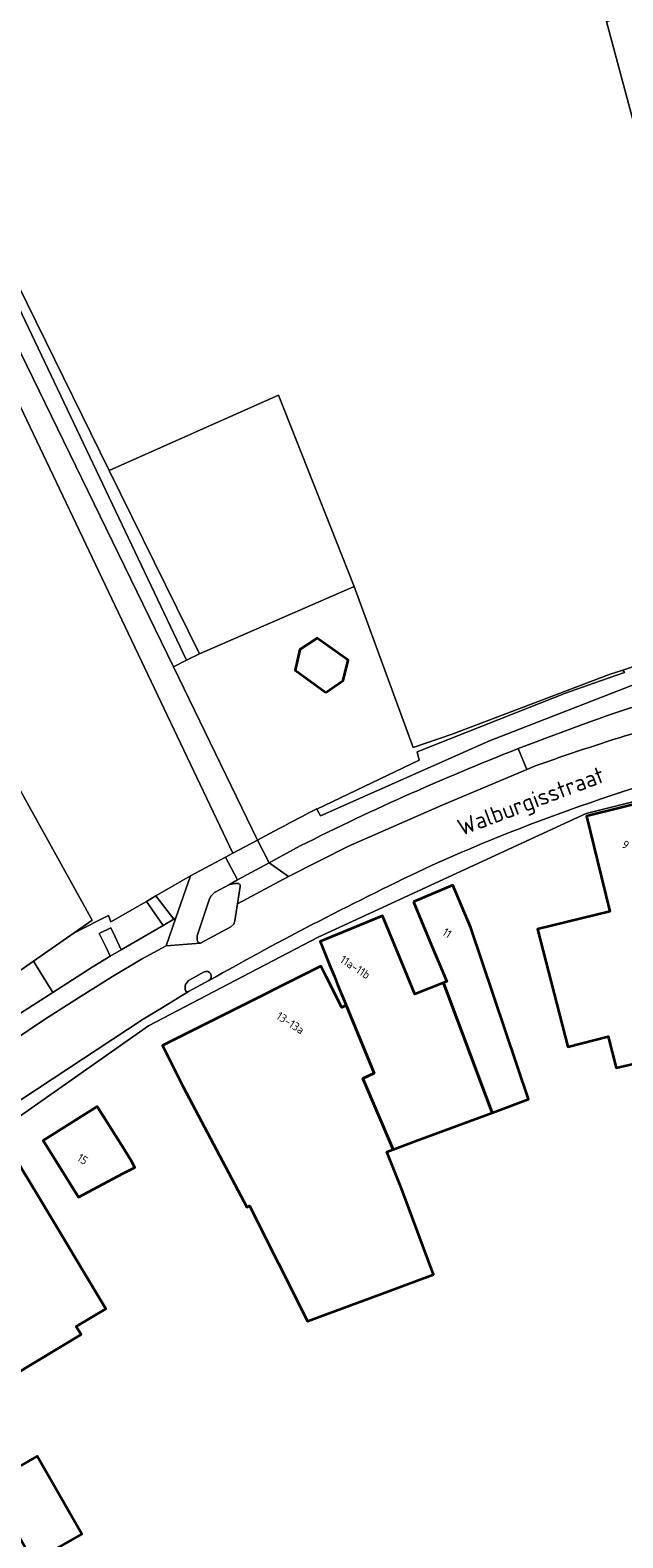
# Model space of a CAD drawing. Extents: x 184422 to 188298, y 343471 to 350189.
# Tile 81 of 256: x 185549 to 185613, y 347939 to 348102. Entities that reach past the tile are written whole.
import ezdxf
from ezdxf.enums import TextEntityAlignment as Align

# ---------------------------------------------------------------- set-up
doc = ezdxf.new("R2010")
doc.units = 0
for name, color, linetype, lineweight in [('B-WA-GR-GRAS-GV', 252, 'Continuous', 13), ('B-WA-OG-TERREIN_ERF-GV', 252, 'Continuous', 18), ('B-WA-OG-TOPOGRAFIE-T18', 252, 'Continuous', 18), ('B-WA-OG-WEG-GV', 252, 'Continuous', 18), ('B-WA-VH-VERHARDING_ASFALT-GV', 252, 'Continuous', 18), ('B-WA-VH-VERHARDING_BETONSTRAATSTEEN-GV', 252, 'Continuous', 18), ('B-WA-VH-VERHARDING_HALFVERHARDING_GRIND-GV', 252, 'Continuous', 18), ('B-WA-VH-VERHARDING_OPEN-GV', 252, 'Continuous', 18), ('B-WA-VH-VERHARDING_STRAATBAKSTEEN-GV', 252, 'Continuous', 18), ('B-WA-VH-VERHARDING_TEGEL-GV', 252, 'Continuous', 18), ('B-WE-OG-BEBOUWING-GV', 250, 'Continuous', 35), ('B-WE-OG-BEBOUWING-T18', 10, 'Continuous', 18)]:
    doc.layers.add(name, color=color, linetype=linetype, lineweight=lineweight)
doc.styles.add('NLCS-ISO-M1000-T18', font='NLCS-ISO.ttf', dxfattribs={"height": 1.8})
doc.styles.add('NLCS-ISO-M500-T18', font='NLCS-ISO.ttf', dxfattribs={"height": 0.9})

msp = doc.modelspace()

# ---------------------------------------------------------------- linework, layer by layer
at = {"layer": 'B-WA-GR-GRAS-GV', "flags": 128}
for points in [[(185629.026, 348107.877), (185611.221, 348103.094), (185615.59, 348086.848), (185628.184, 348087.397)], [(185615.59, 348086.848), (185611.221, 348103.094), (185629.026, 348107.877), (185628.184, 348087.397)], [(185629.026, 348107.877), (185611.221, 348103.094), (185615.59, 348086.848), (185628.184, 348087.397)], [(185615.59, 348086.848), (185611.221, 348103.094), (185629.026, 348107.877), (185628.184, 348087.397)], [(185629.026, 348107.877), (185611.221, 348103.094), (185615.59, 348086.848), (185628.184, 348087.397)], [(185615.59, 348086.848), (185611.221, 348103.094), (185629.026, 348107.877), (185628.184, 348087.397)], [(185539.786, 348090.171), (185540.032, 348088.267), (185545.633, 348076.623), (185565.861, 348034.131), (185567.275, 348034.819), (185557.52, 348054.621), (185540.74, 348088.684)], [(185539.786, 348090.171), (185540.032, 348088.267), (185545.633, 348076.623), (185565.861, 348034.131), (185567.275, 348034.819), (185557.52, 348054.621), (185540.74, 348088.684)], [(185539.786, 348090.171), (185540.032, 348088.267), (185545.633, 348076.623), (185565.861, 348034.131), (185567.275, 348034.819), (185557.52, 348054.621), (185540.74, 348088.684)], [(185575.782, 348062.764), (185557.52, 348054.621), (185567.275, 348034.819), (185583.98, 348042.114)], [(185575.782, 348062.764), (185557.52, 348054.621), (185567.275, 348034.819), (185583.98, 348042.114)], [(185575.782, 348062.764), (185557.52, 348054.621), (185567.275, 348034.819), (185583.98, 348042.114)]]:
    msp.add_lwpolyline(points, close=True, dxfattribs=at)
msp.add_lwpolyline([(185534.129, 348102.157), (185534.737, 348100.271), (185538.821, 348091.833), (185539.786, 348090.171), (185540.74, 348088.684), (185557.52, 348054.621), (185575.782, 348062.764), (185583.98, 348042.114), (185590.357, 348024.732), (185594.562, 348026.162), (185611.636, 348032.622), (185612.985, 348033.077), (185621.875, 348036.072)], dxfattribs=at)
msp.add_lwpolyline([(185534.129, 348102.157), (185534.737, 348100.271), (185538.821, 348091.833), (185539.786, 348090.171), (185540.74, 348088.684), (185557.52, 348054.621), (185575.782, 348062.764), (185583.98, 348042.114), (185590.357, 348024.732), (185594.562, 348026.162), (185611.636, 348032.622), (185612.985, 348033.077), (185621.875, 348036.072)], dxfattribs=at)
msp.add_lwpolyline([(185534.129, 348102.157), (185534.737, 348100.271), (185538.821, 348091.833), (185539.786, 348090.171), (185540.74, 348088.684), (185557.52, 348054.621), (185575.782, 348062.764), (185583.98, 348042.114), (185590.357, 348024.732), (185594.562, 348026.162), (185611.636, 348032.622), (185612.985, 348033.077), (185621.875, 348036.072)], dxfattribs=at)
at = {"layer": 'B-WA-OG-TERREIN_ERF-GV', "flags": 128}
for points in [[(185528.373, 348079.154), (185518.907, 348072.496), (185540.116, 348034.195), (185547.727, 348020.45), (185555.683, 348006.082), (185553.738, 348004.724), (185557.436, 348006.584), (185557.702, 348005.905), (185561.524, 348008.113), (185562.542, 348008.701), (185566.285, 348010.864), (185570.069, 348012.88), (185570.873, 348013.308), (185545.816, 348065.949), (185536.761, 348085.139), (185536.147, 348084.294), (185535.455, 348083.82), (185535.083, 348083.565), (185534.777, 348083.198), (185534.083, 348082.76), (185533.234, 348082.358)], [(185528.373, 348079.154), (185518.907, 348072.496), (185540.116, 348034.195), (185547.727, 348020.45), (185555.683, 348006.082), (185553.738, 348004.724), (185557.436, 348006.584), (185557.702, 348005.905), (185561.524, 348008.113), (185562.542, 348008.701), (185566.285, 348010.864), (185570.069, 348012.88), (185570.873, 348013.308), (185545.816, 348065.949), (185536.761, 348085.139), (185536.147, 348084.294), (185535.455, 348083.82), (185535.083, 348083.565), (185534.777, 348083.198), (185534.083, 348082.76), (185533.234, 348082.358)], [(185528.373, 348079.154), (185518.907, 348072.496), (185540.116, 348034.195), (185547.727, 348020.45), (185555.683, 348006.082), (185553.738, 348004.724), (185557.436, 348006.584), (185557.702, 348005.905), (185561.524, 348008.113), (185562.542, 348008.701), (185566.285, 348010.864), (185570.069, 348012.88), (185570.873, 348013.308), (185545.816, 348065.949), (185536.761, 348085.139), (185536.147, 348084.294), (185535.455, 348083.82), (185535.083, 348083.565), (185534.777, 348083.198), (185534.083, 348082.76), (185533.234, 348082.358)], [(185623.281, 347991.647), (185616.26, 347989.912), (185616.026, 347990.998), (185612.275, 347990.128), (185611.398, 347993.512), (185607.065, 347992.39), (185603.772, 348005.108), (185611.578, 348007.017), (185610.248, 348012.457), (185609.06, 348017.314), (185616.475, 348019.128), (185617.663, 348014.271), (185622.197, 347996.012)], [(185623.281, 347991.647), (185616.26, 347989.912), (185616.026, 347990.998), (185612.275, 347990.128), (185611.398, 347993.512), (185607.065, 347992.39), (185603.772, 348005.108), (185611.578, 348007.017), (185610.248, 348012.457), (185609.06, 348017.314), (185616.475, 348019.128), (185617.663, 348014.271), (185622.197, 347996.012)], [(185623.281, 347991.647), (185616.26, 347989.912), (185616.026, 347990.998), (185612.275, 347990.128), (185611.398, 347993.512), (185607.065, 347992.39), (185603.772, 348005.108), (185611.578, 348007.017), (185610.248, 348012.457), (185609.06, 348017.314), (185616.475, 348019.128), (185617.663, 348014.271), (185622.197, 347996.012)], [(185580.386, 348001.119), (185580.518, 348000.856), (185580.946, 348000), (185582.624, 347996.648), (185583.11, 347996.892), (185582.186, 347999.148), (185581.837, 348000), (185581.315, 348001.274), (185580.29, 348003.775), (185587.042, 348006.542), (185588.933, 348001.926), (185590.511, 347998.075), (185593.621, 347999.317), (185593.985, 347999.462), (185592.303, 348003.463), (185590.364, 348008.072), (185594.62, 348009.863), (185596.559, 348005.254), (185602.803, 347986.753), (185598.871, 347985.293), (185590.568, 347982.209), (185588.18, 347981.319), (185587.51, 347981.07), (185589.073, 347977.118), (185592.522, 347967.829), (185587.306, 347965.892), (185578.931, 347962.781), (185572.652, 347975.236), (185572.364, 347975.084), (185565.496, 347988.075), (185563.258, 347992.546), (185571.822, 347996.832), (185578.15, 348000)], [(185580.386, 348001.119), (185580.518, 348000.856), (185580.946, 348000), (185582.624, 347996.648), (185583.11, 347996.892), (185582.186, 347999.148), (185581.837, 348000), (185581.315, 348001.274), (185580.29, 348003.775), (185587.042, 348006.542), (185588.933, 348001.926), (185590.511, 347998.075), (185593.621, 347999.317), (185593.985, 347999.462), (185592.303, 348003.463), (185590.364, 348008.072), (185594.62, 348009.863), (185596.559, 348005.254), (185602.803, 347986.753), (185598.871, 347985.293), (185590.568, 347982.209), (185588.18, 347981.319), (185587.51, 347981.07), (185589.073, 347977.118), (185592.522, 347967.829), (185587.306, 347965.892), (185578.931, 347962.781), (185572.652, 347975.236), (185572.364, 347975.084), (185565.496, 347988.075), (185563.258, 347992.546), (185571.822, 347996.832), (185578.15, 348000)], [(185580.386, 348001.119), (185580.518, 348000.856), (185580.946, 348000), (185582.624, 347996.648), (185583.11, 347996.892), (185582.186, 347999.148), (185581.837, 348000), (185581.315, 348001.274), (185580.29, 348003.775), (185587.042, 348006.542), (185588.933, 348001.926), (185590.511, 347998.075), (185593.621, 347999.317), (185593.985, 347999.462), (185592.303, 348003.463), (185590.364, 348008.072), (185594.62, 348009.863), (185596.559, 348005.254), (185602.803, 347986.753), (185598.871, 347985.293), (185590.568, 347982.209), (185588.18, 347981.319), (185587.51, 347981.07), (185589.073, 347977.118), (185592.522, 347967.829), (185587.306, 347965.892), (185578.931, 347962.781), (185572.652, 347975.236), (185572.364, 347975.084), (185565.496, 347988.075), (185563.258, 347992.546), (185571.822, 347996.832), (185578.15, 348000)], [(185558.98, 347978.718), (185554.206, 347976.193), (185553.023, 347978.075), (185550.363, 347982.309), (185556.201, 347985.977), (185558.861, 347981.743), (185559.905, 347980.081), (185560.286, 347979.378)], [(185558.98, 347978.718), (185554.206, 347976.193), (185553.023, 347978.075), (185550.363, 347982.309), (185556.201, 347985.977), (185558.861, 347981.743), (185559.905, 347980.081), (185560.286, 347979.378)], [(185558.98, 347978.718), (185554.206, 347976.193), (185553.023, 347978.075), (185550.363, 347982.309), (185556.201, 347985.977), (185558.861, 347981.743), (185559.905, 347980.081), (185560.286, 347979.378)], [(185547.287, 347980.527), (185549.865, 347976.243), (185557.152, 347964.134), (185553.959, 347962.212), (185554.483, 347961.341), (185547.13, 347956.917), (185544.936, 347960.563), (185543.575, 347959.744), (185543.523, 347959.713), (185540.437, 347957.856), (185536.351, 347964.646), (185539.489, 347966.535), (185537.959, 347969.078), (185535.381, 347973.362)], [(185547.287, 347980.527), (185549.865, 347976.243), (185557.152, 347964.134), (185553.959, 347962.212), (185554.483, 347961.341), (185547.13, 347956.917), (185544.936, 347960.563), (185543.575, 347959.744), (185543.523, 347959.713), (185540.437, 347957.856), (185536.351, 347964.646), (185539.489, 347966.535), (185537.959, 347969.078), (185535.381, 347973.362)], [(185547.287, 347980.527), (185549.865, 347976.243), (185557.152, 347964.134), (185553.959, 347962.212), (185554.483, 347961.341), (185547.13, 347956.917), (185544.936, 347960.563), (185543.575, 347959.744), (185543.523, 347959.713), (185540.437, 347957.856), (185536.351, 347964.646), (185539.489, 347966.535), (185537.959, 347969.078), (185535.381, 347973.362)]]:
    msp.add_lwpolyline(points, close=True, dxfattribs=at)
for points in [[(185579.935, 348018.096), (185579.955, 348018.057), (185590.975, 348023.357), (185590.761, 348024.235), (185601.33, 348028.413), (185606.806, 348030.578), (185609.842, 348031.653), (185613.16, 348032.828), (185612.985, 348033.077), (185611.636, 348032.622), (185594.562, 348026.162), (185590.357, 348024.732), (185583.98, 348042.114), (185567.275, 348034.819), (185565.861, 348034.131), (185564.444, 348033.442)], [(185579.935, 348018.096), (185579.955, 348018.057), (185590.975, 348023.357), (185590.761, 348024.235), (185601.33, 348028.413), (185606.806, 348030.578), (185609.842, 348031.653), (185613.16, 348032.828), (185612.985, 348033.077), (185611.636, 348032.622), (185594.562, 348026.162), (185590.357, 348024.732), (185583.98, 348042.114), (185567.275, 348034.819), (185565.861, 348034.131), (185564.444, 348033.442)], [(185579.935, 348018.096), (185579.955, 348018.057), (185590.975, 348023.357), (185590.761, 348024.235), (185601.33, 348028.413), (185606.806, 348030.578), (185609.842, 348031.653), (185613.16, 348032.828), (185612.985, 348033.077), (185611.636, 348032.622), (185594.562, 348026.162), (185590.357, 348024.732), (185583.98, 348042.114), (185567.275, 348034.819), (185565.861, 348034.131), (185564.444, 348033.442)], [(185564.444, 348033.442), (185573.546, 348014.732), (185574.235, 348015.099), (185575.946, 348016.01)], [(185564.444, 348033.442), (185573.546, 348014.732), (185574.235, 348015.099), (185575.946, 348016.01)], [(185564.444, 348033.442), (185573.546, 348014.732), (185574.235, 348015.099), (185575.946, 348016.01)], [(185653.983, 348028.849), (185609.04, 348017.61), (185580.068, 348004.233), (185571.954, 348000), (185561.761, 347994.682), (185548.784, 347985.575), (185545.685, 347983.4), (185532.441, 347974.106), (185529.618, 347972.126), (185505.787, 347955.402), (185467.273, 347924.556), (185447.789, 347902.667), (185433.758, 347885.005), (185399.223, 347846.387)], [(185653.983, 348028.849), (185609.04, 348017.61), (185580.068, 348004.233), (185571.954, 348000), (185561.761, 347994.682), (185548.784, 347985.575), (185545.685, 347983.4), (185532.441, 347974.106), (185529.618, 347972.126), (185505.787, 347955.402), (185467.273, 347924.556), (185447.789, 347902.667), (185433.758, 347885.005), (185399.223, 347846.387)], [(185653.983, 348028.849), (185609.04, 348017.61), (185580.068, 348004.233), (185571.954, 348000), (185561.761, 347994.682), (185548.784, 347985.575), (185545.685, 347983.4), (185532.441, 347974.106), (185529.618, 347972.126), (185505.787, 347955.402), (185467.273, 347924.556), (185447.789, 347902.667), (185433.758, 347885.005), (185399.223, 347846.387)], [(185539.878, 347995.05), (185549.349, 348001.661), (185553.738, 348004.724), (185555.683, 348006.082), (185547.727, 348020.45)], [(185539.878, 347995.05), (185549.349, 348001.661), (185553.738, 348004.724), (185555.683, 348006.082), (185547.727, 348020.45)], [(185539.878, 347995.05), (185549.349, 348001.661), (185553.738, 348004.724), (185555.683, 348006.082), (185547.727, 348020.45)]]:
    msp.add_lwpolyline(points, dxfattribs=at)
at = {"layer": 'B-WA-OG-TERREIN_ERF-GV'}
msp.add_lwpolyline([(185575.946, 348016.01, -0.0050876), (185579.935, 348018.096)], format="xyb", dxfattribs=at)
msp.add_lwpolyline([(185575.946, 348016.01, -0.0050876), (185579.935, 348018.096)], format="xyb", dxfattribs=at)
msp.add_lwpolyline([(185575.946, 348016.01, -0.0050876), (185579.935, 348018.096)], format="xyb", dxfattribs=at)
at = {"layer": 'B-WA-OG-WEG-GV', "flags": 128}
for points in [[(185533.35, 348109.579), (185530.938, 348112.919), (185530.023, 348113.952), (185524.762, 348120.758), (185519.859, 348130.671), (185519.91, 348125.927), (185523.022, 348119.586), (185526.844, 348111.735), (185531.154, 348112.21), (185532.392, 348109.693), (185531.379, 348102.25), (185535.481, 348093.858), (185547.982, 348067.28), (185564.444, 348033.442), (185565.861, 348034.131), (185545.633, 348076.623), (185540.032, 348088.267), (185536.75, 348095.208), (185533.666, 348101.803), (185532.852, 348104.189)], [(185533.35, 348109.579), (185530.938, 348112.919), (185530.023, 348113.952), (185524.762, 348120.758), (185519.859, 348130.671), (185519.91, 348125.927), (185523.022, 348119.586), (185526.844, 348111.735), (185531.154, 348112.21), (185532.392, 348109.693), (185531.379, 348102.25), (185535.481, 348093.858), (185547.982, 348067.28), (185564.444, 348033.442), (185565.861, 348034.131), (185545.633, 348076.623), (185540.032, 348088.267), (185536.75, 348095.208), (185533.666, 348101.803), (185532.852, 348104.189)], [(185533.35, 348109.579), (185530.938, 348112.919), (185530.023, 348113.952), (185524.762, 348120.758), (185519.859, 348130.671), (185519.91, 348125.927), (185523.022, 348119.586), (185526.844, 348111.735), (185531.154, 348112.21), (185532.392, 348109.693), (185531.379, 348102.25), (185535.481, 348093.858), (185547.982, 348067.28), (185564.444, 348033.442), (185565.861, 348034.131), (185545.633, 348076.623), (185540.032, 348088.267), (185536.75, 348095.208), (185533.666, 348101.803), (185532.852, 348104.189)], [(185632.234, 348037.059), (185631.973, 348038.126), (185635.054, 348038.992), (185638.944, 348040.084), (185638.828, 348040.644), (185621.875, 348036.072), (185612.985, 348033.077), (185613.16, 348032.828), (185609.842, 348031.653), (185606.806, 348030.578), (185601.33, 348028.413), (185590.761, 348024.235), (185590.975, 348023.357), (185579.955, 348018.057)], [(185632.234, 348037.059), (185631.973, 348038.126), (185635.054, 348038.992), (185638.944, 348040.084), (185638.828, 348040.644), (185621.875, 348036.072), (185612.985, 348033.077), (185613.16, 348032.828), (185609.842, 348031.653), (185606.806, 348030.578), (185601.33, 348028.413), (185590.761, 348024.235), (185590.975, 348023.357), (185579.955, 348018.057)], [(185632.234, 348037.059), (185631.973, 348038.126), (185635.054, 348038.992), (185638.944, 348040.084), (185638.828, 348040.644), (185621.875, 348036.072), (185612.985, 348033.077), (185613.16, 348032.828), (185609.842, 348031.653), (185606.806, 348030.578), (185601.33, 348028.413), (185590.761, 348024.235), (185590.975, 348023.357), (185579.955, 348018.057)], [(185579.955, 348018.057), (185580.317, 348017.332), (185598.6, 348025.434), (185614.508, 348031.621), (185614.348, 348032.205)], [(185579.955, 348018.057), (185580.317, 348017.332), (185598.6, 348025.434), (185614.508, 348031.621), (185614.348, 348032.205)], [(185579.955, 348018.057), (185580.317, 348017.332), (185598.6, 348025.434), (185614.508, 348031.621), (185614.348, 348032.205)], [(185601.697, 348024.595), (185602.611, 348022.334)], [(185601.697, 348024.595), (185602.611, 348022.334)], [(185601.697, 348024.595), (185602.611, 348022.334)], [(185602.611, 348022.334), (185603.643, 348022.766)], [(185602.611, 348022.334), (185603.643, 348022.766)], [(185602.611, 348022.334), (185603.643, 348022.766)]]:
    msp.add_lwpolyline(points, dxfattribs=at)
at = {"layer": 'B-WA-OG-WEG-GV'}
for points in [[(185633.007, 348034.697, 0.0301839), (185601.697, 348024.595)], [(185633.007, 348034.697, 0.0301839), (185601.697, 348024.595)], [(185633.007, 348034.697, 0.0301839), (185601.697, 348024.595)], [(185603.643, 348022.766, -0.0211239), (185624.27, 348029.141)], [(185603.643, 348022.766, -0.0211239), (185624.27, 348029.141)], [(185603.643, 348022.766, -0.0211239), (185624.27, 348029.141)]]:
    msp.add_lwpolyline(points, format="xyb", dxfattribs=at)
at = {"layer": 'B-WA-OG-WEG-GV', "flags": 128}
msp.add_lwpolyline([(185531.995, 347989.214), (185533.687, 347986.278), (185535.668, 347987.677), (185540.969, 347991.254), (185547.428, 347995.729), (185551.412, 347998.288), (185549.349, 348001.661), (185539.878, 347995.05)], close=True, dxfattribs=at)
msp.add_lwpolyline([(185531.995, 347989.214), (185533.687, 347986.278), (185535.668, 347987.677), (185540.969, 347991.254), (185547.428, 347995.729), (185551.412, 347998.288), (185549.349, 348001.661), (185539.878, 347995.05)], close=True, dxfattribs=at)
msp.add_lwpolyline([(185531.995, 347989.214), (185533.687, 347986.278), (185535.668, 347987.677), (185540.969, 347991.254), (185547.428, 347995.729), (185551.412, 347998.288), (185549.349, 348001.661), (185539.878, 347995.05)], close=True, dxfattribs=at)
at = {"layer": 'B-WA-VH-VERHARDING_ASFALT-GV', "flags": 128}
msp.add_lwpolyline([(185530.363, 348098.716), (185533.533, 348091.979), (185536.761, 348085.139), (185545.816, 348065.949), (185570.873, 348013.308), (185573.546, 348014.732), (185564.444, 348033.442), (185547.982, 348067.28), (185535.481, 348093.858), (185531.379, 348102.25), (185526.844, 348111.735), (185523.022, 348119.586), (185519.91, 348125.927), (185519.286, 348127.132), (185515.718, 348134.541), (185513.349, 348133.466), (185517.012, 348126.06), (185521.307, 348117.308), (185525.772, 348108.246)], close=True, dxfattribs=at)
msp.add_lwpolyline([(185530.363, 348098.716), (185533.533, 348091.979), (185536.761, 348085.139), (185545.816, 348065.949), (185570.873, 348013.308), (185573.546, 348014.732), (185564.444, 348033.442), (185547.982, 348067.28), (185535.481, 348093.858), (185531.379, 348102.25), (185526.844, 348111.735), (185523.022, 348119.586), (185519.91, 348125.927), (185519.286, 348127.132), (185515.718, 348134.541), (185513.349, 348133.466), (185517.012, 348126.06), (185521.307, 348117.308), (185525.772, 348108.246)], close=True, dxfattribs=at)
msp.add_lwpolyline([(185530.363, 348098.716), (185533.533, 348091.979), (185536.761, 348085.139), (185545.816, 348065.949), (185570.873, 348013.308), (185573.546, 348014.732), (185564.444, 348033.442), (185547.982, 348067.28), (185535.481, 348093.858), (185531.379, 348102.25), (185526.844, 348111.735), (185523.022, 348119.586), (185519.91, 348125.927), (185519.286, 348127.132), (185515.718, 348134.541), (185513.349, 348133.466), (185517.012, 348126.06), (185521.307, 348117.308), (185525.772, 348108.246)], close=True, dxfattribs=at)
at = {"layer": 'B-WA-VH-VERHARDING_ASFALT-GV'}
for points in [[(185624.27, 348029.141, 0.0211239), (185603.643, 348022.766)], [(185624.27, 348029.141, 0.0211239), (185603.643, 348022.766)], [(185624.27, 348029.141, 0.0211239), (185603.643, 348022.766)], [(185592.333, 348011.984, -0.0448061), (185627.094, 348023.981)], [(185592.333, 348011.984, -0.0448061), (185627.094, 348023.981)], [(185592.333, 348011.984, -0.0448061), (185627.094, 348023.981)], [(185568.274, 347999.555, -0.0180393), (185592.333, 348011.984)], [(185568.274, 347999.555, -0.0180393), (185592.333, 348011.984)], [(185568.274, 347999.555, -0.0180393), (185592.333, 348011.984)], [(185567.765, 348000.49, -0.9840073), (185568.274, 347999.555)], [(185567.765, 348000.49, -0.9840073), (185568.274, 347999.555)], [(185567.765, 348000.49, -0.9840073), (185568.274, 347999.555)], [(185565.764, 347998.442, -0.3799892), (185566.236, 347999.648)], [(185565.764, 347998.442, -0.3799892), (185566.236, 347999.648)], [(185565.764, 347998.442, -0.3799892), (185566.236, 347999.648)]]:
    msp.add_lwpolyline(points, format="xyb", dxfattribs=at)
at = {"layer": 'B-WA-VH-VERHARDING_ASFALT-GV', "flags": 128}
for points in [[(185603.643, 348022.766), (185602.611, 348022.334), (185593.469, 348018.506), (185583.369, 348014.079), (185576.879, 348010.776), (185571.379, 348007.831), (185571.347, 348007.624), (185571.08, 348005.993), (185570.97, 348005.654), (185570.646, 348005.343), (185567.39, 348003.582), (185563.655, 348003.312), (185560.994, 348001.885), (185557.879, 348000), (185554.186, 347997.702), (185550.525, 347995.355), (185540.225, 347988.431), (185530.003, 347981.396), (185515.139, 347970.847), (185510.368, 347967.39), (185507.319, 347965.181), (185500.38, 347960.153)], [(185603.643, 348022.766), (185602.611, 348022.334), (185593.469, 348018.506), (185583.369, 348014.079), (185576.879, 348010.776), (185571.379, 348007.831), (185571.347, 348007.624), (185571.08, 348005.993), (185570.97, 348005.654), (185570.646, 348005.343), (185567.39, 348003.582), (185563.655, 348003.312), (185560.994, 348001.885), (185557.879, 348000), (185554.186, 347997.702), (185550.525, 347995.355), (185540.225, 347988.431), (185530.003, 347981.396), (185515.139, 347970.847), (185510.368, 347967.39), (185507.319, 347965.181), (185500.38, 347960.153)], [(185603.643, 348022.766), (185602.611, 348022.334), (185593.469, 348018.506), (185583.369, 348014.079), (185576.879, 348010.776), (185571.379, 348007.831), (185571.347, 348007.624), (185571.08, 348005.993), (185570.97, 348005.654), (185570.646, 348005.343), (185567.39, 348003.582), (185563.655, 348003.312), (185560.994, 348001.885), (185557.879, 348000), (185554.186, 347997.702), (185550.525, 347995.355), (185540.225, 347988.431), (185530.003, 347981.396), (185515.139, 347970.847), (185510.368, 347967.39), (185507.319, 347965.181), (185500.38, 347960.153)], [(185566.236, 347999.648), (185567.765, 348000.49)], [(185566.236, 347999.648), (185567.765, 348000.49)], [(185566.236, 347999.648), (185567.765, 348000.49)], [(185503.055, 347954.988), (185517.328, 347965.394), (185531.736, 347975.614), (185546.372, 347985.646), (185561.195, 347995.4), (185563.164, 347996.569), (185566.08, 347998.383), (185565.889, 347998.348), (185565.764, 347998.442)], [(185503.055, 347954.988), (185517.328, 347965.394), (185531.736, 347975.614), (185546.372, 347985.646), (185561.195, 347995.4), (185563.164, 347996.569), (185566.08, 347998.383), (185565.889, 347998.348), (185565.764, 347998.442)], [(185503.055, 347954.988), (185517.328, 347965.394), (185531.736, 347975.614), (185546.372, 347985.646), (185561.195, 347995.4), (185563.164, 347996.569), (185566.08, 347998.383), (185565.889, 347998.348), (185565.764, 347998.442)]]:
    msp.add_lwpolyline(points, dxfattribs=at)
at = {"layer": 'B-WA-VH-VERHARDING_BETONSTRAATSTEEN-GV', "flags": 128}
for points in [[(185570.069, 348012.88), (185571.38, 348010.418), (185574.776, 348012.274), (185573.546, 348014.732), (185570.873, 348013.308)], [(185570.069, 348012.88), (185571.38, 348010.418), (185574.776, 348012.274), (185573.546, 348014.732), (185570.873, 348013.308)], [(185570.069, 348012.88), (185571.38, 348010.418), (185574.776, 348012.274), (185573.546, 348014.732), (185570.873, 348013.308)], [(185570.492, 348009.933), (185571.12, 348010.046), (185571.497, 348010.027), (185571.651, 348009.91), (185571.675, 348009.718), (185571.379, 348007.831), (185576.879, 348010.776), (185574.776, 348012.274), (185571.38, 348010.418)], [(185570.492, 348009.933), (185571.12, 348010.046), (185571.497, 348010.027), (185571.651, 348009.91), (185571.675, 348009.718), (185571.379, 348007.831), (185576.879, 348010.776), (185574.776, 348012.274), (185571.38, 348010.418)], [(185570.492, 348009.933), (185571.12, 348010.046), (185571.497, 348010.027), (185571.651, 348009.91), (185571.675, 348009.718), (185571.379, 348007.831), (185576.879, 348010.776), (185574.776, 348012.274), (185571.38, 348010.418)], [(185561.524, 348008.113), (185563.33, 348005.521), (185564.481, 348006.197), (185562.542, 348008.701)], [(185561.524, 348008.113), (185563.33, 348005.521), (185564.481, 348006.197), (185562.542, 348008.701)], [(185561.524, 348008.113), (185563.33, 348005.521), (185564.481, 348006.197), (185562.542, 348008.701)], [(185558.817, 348002.871), (185558.156, 348004.275), (185557.698, 348005.248), (185556.444, 348004.644), (185557.215, 348003.043), (185557.633, 348002.176)], [(185558.817, 348002.871), (185558.156, 348004.275), (185557.698, 348005.248), (185556.444, 348004.644), (185557.215, 348003.043), (185557.633, 348002.176)], [(185558.817, 348002.871), (185558.156, 348004.275), (185557.698, 348005.248), (185556.444, 348004.644), (185557.215, 348003.043), (185557.633, 348002.176)]]:
    msp.add_lwpolyline(points, close=True, dxfattribs=at)
at = {"layer": 'B-WA-VH-VERHARDING_HALFVERHARDING_GRIND-GV', "flags": 128}
for points in [[(185564.706, 348006.329), (185566.285, 348010.864), (185562.542, 348008.701), (185564.481, 348006.197)], [(185564.706, 348006.329), (185566.285, 348010.864), (185562.542, 348008.701), (185564.481, 348006.197)], [(185564.706, 348006.329), (185566.285, 348010.864), (185562.542, 348008.701), (185564.481, 348006.197)], [(185557.702, 348005.905), (185557.436, 348006.584), (185553.738, 348004.724), (185549.349, 348001.661), (185551.412, 347998.288), (185555.672, 348001.024), (185557.633, 348002.176), (185557.215, 348003.043), (185556.444, 348004.644), (185557.698, 348005.248), (185558.156, 348004.275), (185558.817, 348002.871), (185563.33, 348005.521), (185561.524, 348008.113)], [(185557.702, 348005.905), (185557.436, 348006.584), (185553.738, 348004.724), (185549.349, 348001.661), (185551.412, 347998.288), (185555.672, 348001.024), (185557.633, 348002.176), (185557.215, 348003.043), (185556.444, 348004.644), (185557.698, 348005.248), (185558.156, 348004.275), (185558.817, 348002.871), (185563.33, 348005.521), (185561.524, 348008.113)], [(185557.702, 348005.905), (185557.436, 348006.584), (185553.738, 348004.724), (185549.349, 348001.661), (185551.412, 347998.288), (185555.672, 348001.024), (185557.633, 348002.176), (185557.215, 348003.043), (185556.444, 348004.644), (185557.698, 348005.248), (185558.156, 348004.275), (185558.817, 348002.871), (185563.33, 348005.521), (185561.524, 348008.113)]]:
    msp.add_lwpolyline(points, close=True, dxfattribs=at)
at = {"layer": 'B-WA-VH-VERHARDING_OPEN-GV', "flags": 128}
msp.add_lwpolyline([(185571.347, 348007.624), (185571.379, 348007.831), (185571.675, 348009.718), (185571.651, 348009.91), (185571.497, 348010.027), (185571.12, 348010.046), (185570.492, 348009.933), (185568.89, 348009.057), (185568.53, 348008.724), (185568.351, 348008.393), (185567.021, 348004.372), (185567.024, 348003.912), (185567.133, 348003.689), (185567.219, 348003.618), (185567.39, 348003.582), (185570.646, 348005.343), (185570.97, 348005.654), (185571.08, 348005.993)], close=True, dxfattribs=at)
msp.add_lwpolyline([(185571.347, 348007.624), (185571.379, 348007.831), (185571.675, 348009.718), (185571.651, 348009.91), (185571.497, 348010.027), (185571.12, 348010.046), (185570.492, 348009.933), (185568.89, 348009.057), (185568.53, 348008.724), (185568.351, 348008.393), (185567.021, 348004.372), (185567.024, 348003.912), (185567.133, 348003.689), (185567.219, 348003.618), (185567.39, 348003.582), (185570.646, 348005.343), (185570.97, 348005.654), (185571.08, 348005.993)], close=True, dxfattribs=at)
msp.add_lwpolyline([(185571.347, 348007.624), (185571.379, 348007.831), (185571.675, 348009.718), (185571.651, 348009.91), (185571.497, 348010.027), (185571.12, 348010.046), (185570.492, 348009.933), (185568.89, 348009.057), (185568.53, 348008.724), (185568.351, 348008.393), (185567.021, 348004.372), (185567.024, 348003.912), (185567.133, 348003.689), (185567.219, 348003.618), (185567.39, 348003.582), (185570.646, 348005.343), (185570.97, 348005.654), (185571.08, 348005.993)], close=True, dxfattribs=at)
for points in [[(185567.765, 348000.49), (185566.236, 347999.648)], [(185567.765, 348000.49), (185566.236, 347999.648)], [(185567.765, 348000.49), (185566.236, 347999.648)], [(185565.764, 347998.442), (185565.889, 347998.348), (185566.08, 347998.383), (185568.274, 347999.555)], [(185565.764, 347998.442), (185565.889, 347998.348), (185566.08, 347998.383), (185568.274, 347999.555)], [(185565.764, 347998.442), (185565.889, 347998.348), (185566.08, 347998.383), (185568.274, 347999.555)]]:
    msp.add_lwpolyline(points, dxfattribs=at)
at = {"layer": 'B-WA-VH-VERHARDING_OPEN-GV'}
for points in [[(185568.274, 347999.555, 0.9840073), (185567.765, 348000.49)], [(185568.274, 347999.555, 0.9840073), (185567.765, 348000.49)], [(185568.274, 347999.555, 0.9840073), (185567.765, 348000.49)], [(185566.236, 347999.648, 0.3799892), (185565.764, 347998.442)], [(185566.236, 347999.648, 0.3799892), (185565.764, 347998.442)], [(185566.236, 347999.648, 0.3799892), (185565.764, 347998.442)]]:
    msp.add_lwpolyline(points, format="xyb", dxfattribs=at)
at = {"layer": 'B-WA-VH-VERHARDING_STRAATBAKSTEEN-GV', "flags": 128}
for points in [[(185334.367, 347787.023), (185335.463, 347785.175), (185338.168, 347787.933), (185351.613, 347800.595), (185373.264, 347819.947), (185391.478, 347838.417), (185396.652, 347843.683), (185397.942, 347845.03), (185399.223, 347846.387), (185433.758, 347885.005), (185447.789, 347902.667), (185467.273, 347924.556), (185505.787, 347955.402), (185529.618, 347972.126), (185532.441, 347974.106), (185545.685, 347983.4), (185548.784, 347985.575), (185561.761, 347994.682), (185571.954, 348000), (185580.068, 348004.233), (185609.04, 348017.61), (185653.983, 348028.849), (185662.592, 348026.56), (185662.979, 348026.525)], [(185334.367, 347787.023), (185335.463, 347785.175), (185338.168, 347787.933), (185351.613, 347800.595), (185373.264, 347819.947), (185391.478, 347838.417), (185396.652, 347843.683), (185397.942, 347845.03), (185399.223, 347846.387), (185433.758, 347885.005), (185447.789, 347902.667), (185467.273, 347924.556), (185505.787, 347955.402), (185529.618, 347972.126), (185532.441, 347974.106), (185545.685, 347983.4), (185548.784, 347985.575), (185561.761, 347994.682), (185571.954, 348000), (185580.068, 348004.233), (185609.04, 348017.61), (185653.983, 348028.849), (185662.592, 348026.56), (185662.979, 348026.525)], [(185334.367, 347787.023), (185335.463, 347785.175), (185338.168, 347787.933), (185351.613, 347800.595), (185373.264, 347819.947), (185391.478, 347838.417), (185396.652, 347843.683), (185397.942, 347845.03), (185399.223, 347846.387), (185433.758, 347885.005), (185447.789, 347902.667), (185467.273, 347924.556), (185505.787, 347955.402), (185529.618, 347972.126), (185532.441, 347974.106), (185545.685, 347983.4), (185548.784, 347985.575), (185561.761, 347994.682), (185571.954, 348000), (185580.068, 348004.233), (185609.04, 348017.61), (185653.983, 348028.849), (185662.592, 348026.56), (185662.979, 348026.525)], [(185577.41, 348013.714), (185575.522, 348012.682), (185574.776, 348012.274), (185576.879, 348010.776), (185583.369, 348014.079), (185593.469, 348018.506), (185602.611, 348022.334), (185601.697, 348024.595)], [(185577.41, 348013.714), (185575.522, 348012.682), (185574.776, 348012.274), (185576.879, 348010.776), (185583.369, 348014.079), (185593.469, 348018.506), (185602.611, 348022.334), (185601.697, 348024.595)], [(185577.41, 348013.714), (185575.522, 348012.682), (185574.776, 348012.274), (185576.879, 348010.776), (185583.369, 348014.079), (185593.469, 348018.506), (185602.611, 348022.334), (185601.697, 348024.595)], [(185568.274, 347999.555), (185566.08, 347998.383), (185563.164, 347996.569), (185561.195, 347995.4), (185546.372, 347985.646), (185531.736, 347975.614), (185517.328, 347965.394), (185503.055, 347954.988)], [(185568.274, 347999.555), (185566.08, 347998.383), (185563.164, 347996.569), (185561.195, 347995.4), (185546.372, 347985.646), (185531.736, 347975.614), (185517.328, 347965.394), (185503.055, 347954.988)], [(185568.274, 347999.555), (185566.08, 347998.383), (185563.164, 347996.569), (185561.195, 347995.4), (185546.372, 347985.646), (185531.736, 347975.614), (185517.328, 347965.394), (185503.055, 347954.988)]]:
    msp.add_lwpolyline(points, dxfattribs=at)
at = {"layer": 'B-WA-VH-VERHARDING_STRAATBAKSTEEN-GV'}
for points in [[(185601.697, 348024.595, 0.024406), (185577.41, 348013.714)], [(185601.697, 348024.595, 0.024406), (185577.41, 348013.714)], [(185601.697, 348024.595, 0.024406), (185577.41, 348013.714)], [(185627.094, 348023.981, 0.0448061), (185592.333, 348011.984)], [(185627.094, 348023.981, 0.0448061), (185592.333, 348011.984)], [(185627.094, 348023.981, 0.0448061), (185592.333, 348011.984)], [(185592.333, 348011.984, 0.0180393), (185568.274, 347999.555)], [(185592.333, 348011.984, 0.0180393), (185568.274, 347999.555)], [(185592.333, 348011.984, 0.0180393), (185568.274, 347999.555)]]:
    msp.add_lwpolyline(points, format="xyb", dxfattribs=at)
at = {"layer": 'B-WA-VH-VERHARDING_STRAATBAKSTEEN-GV', "flags": 128}
msp.add_lwpolyline([(185563.655, 348003.312), (185564.706, 348006.329), (185564.481, 348006.197), (185563.33, 348005.521), (185558.817, 348002.871), (185557.633, 348002.176), (185555.672, 348001.024), (185551.412, 347998.288), (185547.428, 347995.729), (185540.969, 347991.254), (185535.668, 347987.677), (185533.687, 347986.278), (185530.444, 347983.989), (185530.003, 347981.396), (185540.225, 347988.431), (185550.525, 347995.355), (185554.186, 347997.702), (185557.879, 348000), (185560.994, 348001.885)], close=True, dxfattribs=at)
msp.add_lwpolyline([(185563.655, 348003.312), (185564.706, 348006.329), (185564.481, 348006.197), (185563.33, 348005.521), (185558.817, 348002.871), (185557.633, 348002.176), (185555.672, 348001.024), (185551.412, 347998.288), (185547.428, 347995.729), (185540.969, 347991.254), (185535.668, 347987.677), (185533.687, 347986.278), (185530.444, 347983.989), (185530.003, 347981.396), (185540.225, 347988.431), (185550.525, 347995.355), (185554.186, 347997.702), (185557.879, 348000), (185560.994, 348001.885)], close=True, dxfattribs=at)
msp.add_lwpolyline([(185563.655, 348003.312), (185564.706, 348006.329), (185564.481, 348006.197), (185563.33, 348005.521), (185558.817, 348002.871), (185557.633, 348002.176), (185555.672, 348001.024), (185551.412, 347998.288), (185547.428, 347995.729), (185540.969, 347991.254), (185535.668, 347987.677), (185533.687, 347986.278), (185530.444, 347983.989), (185530.003, 347981.396), (185540.225, 347988.431), (185550.525, 347995.355), (185554.186, 347997.702), (185557.879, 348000), (185560.994, 348001.885)], close=True, dxfattribs=at)
at = {"layer": 'B-WA-VH-VERHARDING_TEGEL-GV'}
for points in [[(185601.697, 348024.595, -0.0301839), (185633.007, 348034.697)], [(185601.697, 348024.595, -0.0301839), (185633.007, 348034.697)], [(185601.697, 348024.595, -0.0301839), (185633.007, 348034.697)], [(185577.41, 348013.714, -0.024406), (185601.697, 348024.595)], [(185577.41, 348013.714, -0.024406), (185601.697, 348024.595)], [(185577.41, 348013.714, -0.024406), (185601.697, 348024.595)], [(185579.935, 348018.096, 0.0050876), (185575.946, 348016.01)], [(185579.935, 348018.096, 0.0050876), (185575.946, 348016.01)], [(185579.935, 348018.096, 0.0050876), (185575.946, 348016.01)]]:
    msp.add_lwpolyline(points, format="xyb", dxfattribs=at)
at = {"layer": 'B-WA-VH-VERHARDING_TEGEL-GV', "flags": 128}
for points in [[(185614.348, 348032.205), (185614.508, 348031.621), (185598.6, 348025.434), (185580.317, 348017.332), (185579.955, 348018.057), (185579.935, 348018.096)], [(185614.348, 348032.205), (185614.508, 348031.621), (185598.6, 348025.434), (185580.317, 348017.332), (185579.955, 348018.057), (185579.935, 348018.096)], [(185614.348, 348032.205), (185614.508, 348031.621), (185598.6, 348025.434), (185580.317, 348017.332), (185579.955, 348018.057), (185579.935, 348018.096)], [(185575.946, 348016.01), (185574.235, 348015.099), (185573.546, 348014.732), (185574.776, 348012.274), (185575.522, 348012.682), (185577.41, 348013.714)], [(185575.946, 348016.01), (185574.235, 348015.099), (185573.546, 348014.732), (185574.776, 348012.274), (185575.522, 348012.682), (185577.41, 348013.714)], [(185575.946, 348016.01), (185574.235, 348015.099), (185573.546, 348014.732), (185574.776, 348012.274), (185575.522, 348012.682), (185577.41, 348013.714)]]:
    msp.add_lwpolyline(points, dxfattribs=at)
msp.add_lwpolyline([(185571.38, 348010.418), (185570.069, 348012.88), (185566.285, 348010.864), (185564.706, 348006.329), (185563.655, 348003.312), (185567.39, 348003.582), (185567.219, 348003.618), (185567.133, 348003.689), (185567.024, 348003.912), (185567.021, 348004.372), (185568.351, 348008.393), (185568.53, 348008.724), (185568.89, 348009.057), (185570.492, 348009.933)], close=True, dxfattribs=at)
msp.add_lwpolyline([(185571.38, 348010.418), (185570.069, 348012.88), (185566.285, 348010.864), (185564.706, 348006.329), (185563.655, 348003.312), (185567.39, 348003.582), (185567.219, 348003.618), (185567.133, 348003.689), (185567.024, 348003.912), (185567.021, 348004.372), (185568.351, 348008.393), (185568.53, 348008.724), (185568.89, 348009.057), (185570.492, 348009.933)], close=True, dxfattribs=at)
msp.add_lwpolyline([(185571.38, 348010.418), (185570.069, 348012.88), (185566.285, 348010.864), (185564.706, 348006.329), (185563.655, 348003.312), (185567.39, 348003.582), (185567.219, 348003.618), (185567.133, 348003.689), (185567.024, 348003.912), (185567.021, 348004.372), (185568.351, 348008.393), (185568.53, 348008.724), (185568.89, 348009.057), (185570.492, 348009.933)], close=True, dxfattribs=at)
at = {"layer": 'B-WE-OG-BEBOUWING-GV', "flags": 128}
for points in [[(185580.899, 348030.651), (185582.783, 348031.957), (185583.339, 348034.136), (185579.96, 348036.517), (185578.118, 348035.29), (185577.582, 348033.077)], [(185580.899, 348030.651), (185582.783, 348031.957), (185583.339, 348034.136), (185579.96, 348036.517), (185578.118, 348035.29), (185577.582, 348033.077)], [(185580.899, 348030.651), (185582.783, 348031.957), (185583.339, 348034.136), (185579.96, 348036.517), (185578.118, 348035.29), (185577.582, 348033.077)], [(185616.26, 347989.912), (185623.281, 347991.647), (185622.197, 347996.012), (185617.663, 348014.271), (185616.475, 348019.128), (185609.06, 348017.314), (185610.248, 348012.457), (185611.578, 348007.017), (185603.772, 348005.108), (185607.065, 347992.39), (185611.398, 347993.512), (185612.275, 347990.128), (185616.026, 347990.998)], [(185616.26, 347989.912), (185623.281, 347991.647), (185622.197, 347996.012), (185617.663, 348014.271), (185616.475, 348019.128), (185609.06, 348017.314), (185610.248, 348012.457), (185611.578, 348007.017), (185603.772, 348005.108), (185607.065, 347992.39), (185611.398, 347993.512), (185612.275, 347990.128), (185616.026, 347990.998)], [(185616.26, 347989.912), (185623.281, 347991.647), (185622.197, 347996.012), (185617.663, 348014.271), (185616.475, 348019.128), (185609.06, 348017.314), (185610.248, 348012.457), (185611.578, 348007.017), (185603.772, 348005.108), (185607.065, 347992.39), (185611.398, 347993.512), (185612.275, 347990.128), (185616.026, 347990.998)], [(185590.364, 348008.072), (185592.303, 348003.463), (185593.985, 347999.462), (185593.621, 347999.317), (185598.871, 347985.293), (185602.803, 347986.753), (185596.559, 348005.254), (185594.62, 348009.863)], [(185590.364, 348008.072), (185592.303, 348003.463), (185593.985, 347999.462), (185593.621, 347999.317), (185598.871, 347985.293), (185602.803, 347986.753), (185596.559, 348005.254), (185594.62, 348009.863)], [(185590.364, 348008.072), (185592.303, 348003.463), (185593.985, 347999.462), (185593.621, 347999.317), (185598.871, 347985.293), (185602.803, 347986.753), (185596.559, 348005.254), (185594.62, 348009.863)], [(185582.186, 347999.148), (185583.11, 347996.892), (185586.118, 347989.549), (185584.911, 347988.994), (185588.18, 347981.319), (185590.568, 347982.209), (185598.871, 347985.293), (185593.621, 347999.317), (185590.511, 347998.075), (185588.933, 348001.926), (185587.042, 348006.542), (185580.29, 348003.775), (185581.315, 348001.274), (185581.837, 348000)], [(185582.186, 347999.148), (185583.11, 347996.892), (185586.118, 347989.549), (185584.911, 347988.994), (185588.18, 347981.319), (185590.568, 347982.209), (185598.871, 347985.293), (185593.621, 347999.317), (185590.511, 347998.075), (185588.933, 348001.926), (185587.042, 348006.542), (185580.29, 348003.775), (185581.315, 348001.274), (185581.837, 348000)], [(185582.186, 347999.148), (185583.11, 347996.892), (185586.118, 347989.549), (185584.911, 347988.994), (185588.18, 347981.319), (185590.568, 347982.209), (185598.871, 347985.293), (185593.621, 347999.317), (185590.511, 347998.075), (185588.933, 348001.926), (185587.042, 348006.542), (185580.29, 348003.775), (185581.315, 348001.274), (185581.837, 348000)], [(185580.518, 348000.856), (185580.386, 348001.119), (185578.15, 348000), (185571.822, 347996.832), (185563.258, 347992.546), (185565.496, 347988.075), (185572.364, 347975.084), (185572.652, 347975.236), (185578.931, 347962.781), (185587.306, 347965.892), (185592.522, 347967.829), (185589.073, 347977.118), (185587.51, 347981.07), (185588.18, 347981.319), (185584.911, 347988.994), (185586.118, 347989.549), (185583.11, 347996.892), (185582.624, 347996.648), (185580.946, 348000)], [(185580.518, 348000.856), (185580.386, 348001.119), (185578.15, 348000), (185571.822, 347996.832), (185563.258, 347992.546), (185565.496, 347988.075), (185572.364, 347975.084), (185572.652, 347975.236), (185578.931, 347962.781), (185587.306, 347965.892), (185592.522, 347967.829), (185589.073, 347977.118), (185587.51, 347981.07), (185588.18, 347981.319), (185584.911, 347988.994), (185586.118, 347989.549), (185583.11, 347996.892), (185582.624, 347996.648), (185580.946, 348000)], [(185580.518, 348000.856), (185580.386, 348001.119), (185578.15, 348000), (185571.822, 347996.832), (185563.258, 347992.546), (185565.496, 347988.075), (185572.364, 347975.084), (185572.652, 347975.236), (185578.931, 347962.781), (185587.306, 347965.892), (185592.522, 347967.829), (185589.073, 347977.118), (185587.51, 347981.07), (185588.18, 347981.319), (185584.911, 347988.994), (185586.118, 347989.549), (185583.11, 347996.892), (185582.624, 347996.648), (185580.946, 348000)], [(185558.98, 347978.718), (185560.286, 347979.378), (185559.905, 347980.081), (185558.861, 347981.743), (185556.201, 347985.977), (185550.363, 347982.309), (185553.023, 347978.075), (185554.206, 347976.193)], [(185558.98, 347978.718), (185560.286, 347979.378), (185559.905, 347980.081), (185558.861, 347981.743), (185556.201, 347985.977), (185550.363, 347982.309), (185553.023, 347978.075), (185554.206, 347976.193)], [(185558.98, 347978.718), (185560.286, 347979.378), (185559.905, 347980.081), (185558.861, 347981.743), (185556.201, 347985.977), (185550.363, 347982.309), (185553.023, 347978.075), (185554.206, 347976.193)], [(185539.489, 347966.535), (185543.575, 347959.744), (185544.936, 347960.563), (185547.13, 347956.917), (185554.483, 347961.341), (185553.959, 347962.212), (185557.152, 347964.134), (185549.865, 347976.243), (185547.287, 347980.527), (185535.381, 347973.362), (185537.959, 347969.078)], [(185539.489, 347966.535), (185543.575, 347959.744), (185544.936, 347960.563), (185547.13, 347956.917), (185554.483, 347961.341), (185553.959, 347962.212), (185557.152, 347964.134), (185549.865, 347976.243), (185547.287, 347980.527), (185535.381, 347973.362), (185537.959, 347969.078)], [(185539.489, 347966.535), (185543.575, 347959.744), (185544.936, 347960.563), (185547.13, 347956.917), (185554.483, 347961.341), (185553.959, 347962.212), (185557.152, 347964.134), (185549.865, 347976.243), (185547.287, 347980.527), (185535.381, 347973.362), (185537.959, 347969.078)], [(185549.347, 347936.798), (185554.564, 347939.785), (185549.725, 347948.237), (185544.508, 347945.25)], [(185549.347, 347936.798), (185554.564, 347939.785), (185549.725, 347948.237), (185544.508, 347945.25)], [(185549.347, 347936.798), (185554.564, 347939.785), (185549.725, 347948.237), (185544.508, 347945.25)]]:
    msp.add_lwpolyline(points, close=True, dxfattribs=at)

# ---------------------------------------------------------------- texts
at = {"layer": 'B-WA-OG-TOPOGRAFIE-T18', "style": 'NLCS-ISO-M1000-T18'}
msp.add_text('Walburgisstraat', height=1.8, rotation=20.7, dxfattribs=at).set_placement((185603.136, 348018.693), align=Align.MIDDLE)
msp.add_text('Walburgisstraat', height=1.8, rotation=20.7, dxfattribs=at).set_placement((185603.136, 348018.693), align=Align.MIDDLE)
msp.add_text('Walburgisstraat', height=1.8, rotation=20.7, dxfattribs=at).set_placement((185603.136, 348018.693), align=Align.MIDDLE)
at = {"layer": 'B-WE-OG-BEBOUWING-T18', "style": 'NLCS-ISO-M500-T18'}
for s, p in [('9', (185613.279, 348014.228)), ('9', (185613.279, 348014.228)), ('9', (185613.279, 348014.228)), ('11', (185594.007, 348004.698)), ('11', (185594.007, 348004.698)), ('11', (185594.007, 348004.698)), ('11a-11b', (185584.086, 348001.008)), ('11a-11b', (185584.086, 348001.008)), ('11a-11b', (185584.086, 348001.008)), ('13-13a', (185577.087, 347994.995)), ('13-13a', (185577.087, 347994.995)), ('13-13a', (185577.087, 347994.995)), ('15', (185554.646, 347980.276)), ('15', (185554.646, 347980.276)), ('15', (185554.646, 347980.276))]:
    msp.add_text(s, height=0.9, rotation=327.1, dxfattribs=at).set_placement(p, align=Align.MIDDLE)

doc.saveas('drawing.dxf')
